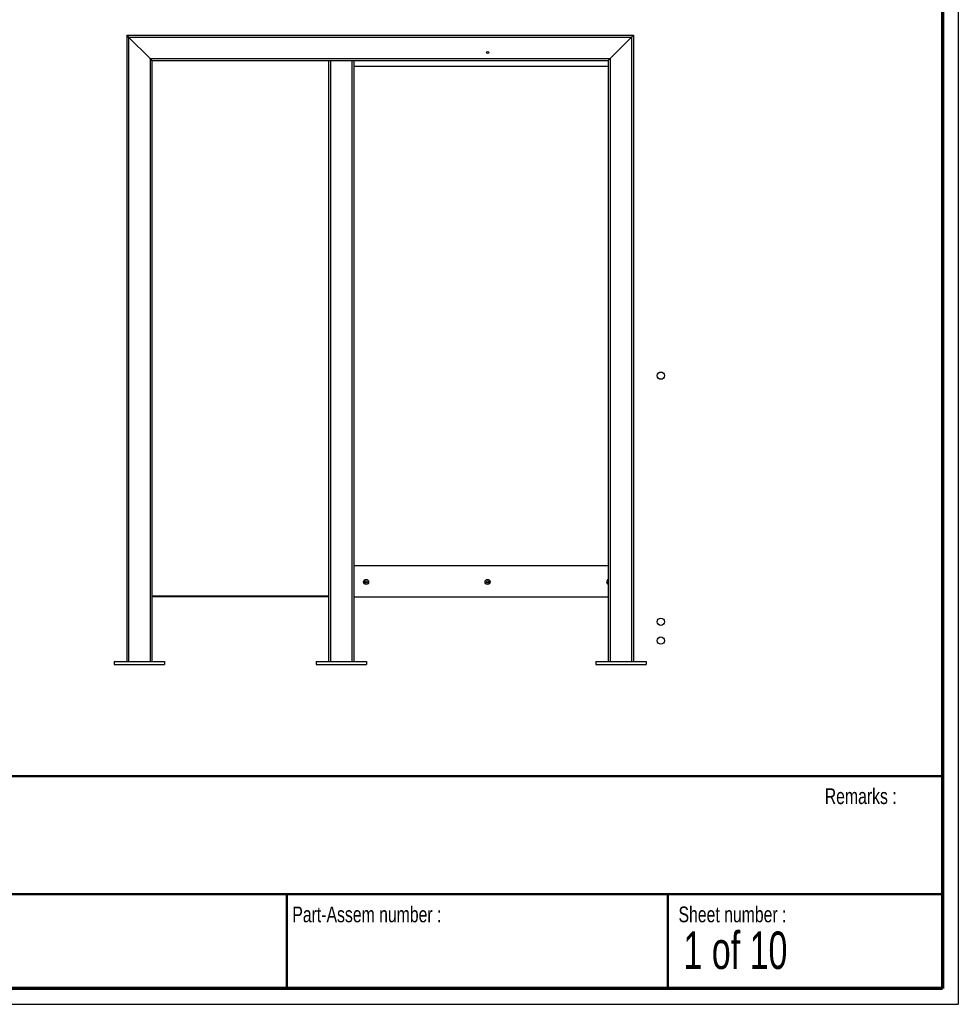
# Model space of a CAD drawing. Header units: millimetres. Extents: x 7 to 291, y 7 to 204.
# Tile 2 of 3: x 171 to 291, y 7 to 132. Entities that reach past the tile are written whole.
import ezdxf

# ---------------------------------------------------------------- set-up
doc = ezdxf.new("R2010")
doc.units = ezdxf.units.MM
doc.layers.add('BORDERS', color=7, linetype='Continuous')
doc.layers.add('TEXT_SHEET_FORMAT', color=7, linetype='Continuous')
doc.styles.add('SLDTEXTSTYLE1', font='TXT', dxfattribs={"width": 0.75})
doc.styles.add('SLDTEXTSTYLE2', font='TXT', dxfattribs={"width": 0.678571})

msp = doc.modelspace()

# ---------------------------------------------------------------- linework, layer by layer
at = {"color": 7, "linetype": 'Continuous', "lineweight": 25}
for p, q in [((184.88447, 129.97467), (185.12447, 129.73467)), ((184.88447, 129.97467), (249.28447, 129.97467)), ((184.88447, 129.97467), (184.88447, 50.37467)), ((185.12447, 129.73467), (184.88447, 129.97467)), ((185.12447, 129.73467), (249.04447, 129.73467)), ((185.12447, 129.73467), (187.84447, 127.01467)), ((246.32447, 127.01467), (249.04447, 129.73467)), ((249.04447, 129.73467), (249.28447, 129.97467)), ((249.28447, 129.97467), (249.04447, 129.73467)), ((249.28447, 129.97467), (249.28447, 50.37467)), ((187.84447, 127.01467), (246.32447, 127.01467)), ((187.84447, 127.01467), (188.08447, 126.77467)), ((188.08447, 126.77467), (187.84447, 127.01467)), ((188.08447, 126.77467), (210.54447, 126.77467)), ((188.08447, 126.77467), (188.08447, 50.37467)), ((210.54447, 126.77467), (210.54447, 50.37467)), ((210.54447, 126.77467), (210.78447, 126.77467)), ((210.78447, 126.77467), (213.50447, 126.77467)), ((213.50447, 126.77467), (213.74447, 126.77467)), ((213.74447, 126.77467), (246.08447, 126.77467)), ((213.74447, 126.77467), (213.74447, 50.37467)), ((246.08447, 126.77467), (246.32447, 127.01467)), ((246.32447, 127.01467), (246.08447, 126.77467)), ((246.08447, 126.77467), (246.08447, 50.37467)), ((246.08447, 125.97467), (213.74447, 125.97467)), ((213.74447, 62.57467), (246.08447, 62.57467)), ((210.54447, 58.65467), (188.08447, 58.65467)), ((210.54447, 58.57467), (188.08447, 58.57467)), ((213.74447, 58.57467), (246.08447, 58.57467)), ((183.28447, 50.37467), (183.28447, 49.97467)), ((183.28447, 50.37467), (189.68447, 50.37467)), ((189.68447, 50.37467), (189.68447, 49.97467)), ((208.94447, 50.37467), (208.94447, 49.97467)), ((208.94447, 50.37467), (215.34447, 50.37467)), ((215.34447, 50.37467), (215.34447, 49.97467)), ((244.48447, 50.37467), (244.48447, 49.97467)), ((244.48447, 50.37467), (250.88447, 50.37467)), ((250.88447, 50.37467), (250.88447, 49.97467)), ((183.28447, 49.97467), (189.68447, 49.97467)), ((208.94447, 49.97467), (215.34447, 49.97467)), ((244.48447, 49.97467), (250.88447, 49.97467))]:
    msp.add_line(p, q, dxfattribs=at)
at = {"color": 8, "linetype": 'Continuous', "lineweight": 25}
for p, q in [((185.12447, 129.73467), (185.12447, 50.37467)), ((249.04447, 129.73467), (249.04447, 50.37467)), ((187.84447, 127.01467), (187.84447, 50.37467)), ((210.78447, 126.77467), (210.78447, 50.37467)), ((213.50447, 126.77467), (213.50447, 50.37467)), ((246.32447, 127.01467), (246.32447, 50.37467)), ((210.54447, 58.67467), (188.08447, 58.67467))]:
    msp.add_line(p, q, dxfattribs=at)
at = {"color": 7, "linetype": 'Continuous', "lineweight": 25, "flags": 128}
for points in [[(246.08447, 60.541), (246.07172, 60.51576), (246.06447, 60.47472)], [(246.06447, 60.47472), (246.07168, 60.43368), (246.08447, 60.40833)]]:
    msp.add_lwpolyline(points, dxfattribs=at)
at = {"color": 7, "linetype": 'Continuous'}
for centre, radius in [((230.74447, 127.77467), 0.14), ((252.76447, 86.69467), 0.46232), ((252.76447, 55.41467), 0.46232), ((252.76447, 53.01467), 0.46232)]:
    msp.add_circle(centre, radius, dxfattribs=at)
at = {"color": 7, "linetype": 'Continuous', "lineweight": 25}
for centre, radius in [((215.30447, 60.47467), 0.32), ((215.30447, 60.47467), 0.14), ((215.30447, 60.47467), 0.12), ((230.74447, 60.47467), 0.32), ((230.74447, 60.47467), 0.14), ((230.74447, 60.47467), 0.12)]:
    msp.add_circle(centre, radius, dxfattribs=at)
for radius, start, end in [(0.32, 108.2099569, 251.7900431), (0.14, 135.5846914, 180), (0.14, 180, 224.4153086)]:
    msp.add_arc((246.18447, 60.47467), radius, start, end, dxfattribs=at)
at = {"layer": 'BORDERS', "lineweight": 70}
for p, q in [((288.56964, 201.78391), (288.56964, 8.78391)), ((288.56964, 8.78391), (8.56964, 8.78391))]:
    msp.add_line(p, q, dxfattribs=at)
at = {"layer": 'BORDERS', "lineweight": 50}
for p, q in [((8.56964, 35.78391), (288.56964, 35.78391)), ((8.56964, 20.78391), (288.56964, 20.78391)), ((205.22248, 8.78391), (205.22248, 20.78391)), ((253.65091, 8.78391), (253.65091, 20.78391))]:
    msp.add_line(p, q, dxfattribs=at)
at = {"layer": 'TEXT_SHEET_FORMAT'}
for p in [(290.56964, 203.78391), (6.56964, 6.78391)]:
    msp.add_line(p, (290.56964, 6.78391), dxfattribs=at)

# ---------------------------------------------------------------- texts
at = {"layer": 'TEXT_SHEET_FORMAT', "attachment_point": 1}
for s, insert, char_height, style in [('Remarks :', (273.59555, 34.23584), 2, 'SLDTEXTSTYLE1'), ('Part-Assem number :', (205.92658, 19.21038), 2, 'SLDTEXTSTYLE1'), ('Sheet number :', (255.01123, 19.21038), 2, 'SLDTEXTSTYLE1'), ('1 of 10', (255.63428, 16.03963), 4.7625, 'SLDTEXTSTYLE2')]:
    msp.add_mtext(s, dxfattribs=dict(at, insert=insert, char_height=char_height, style=style))

doc.saveas('drawing.dxf')
